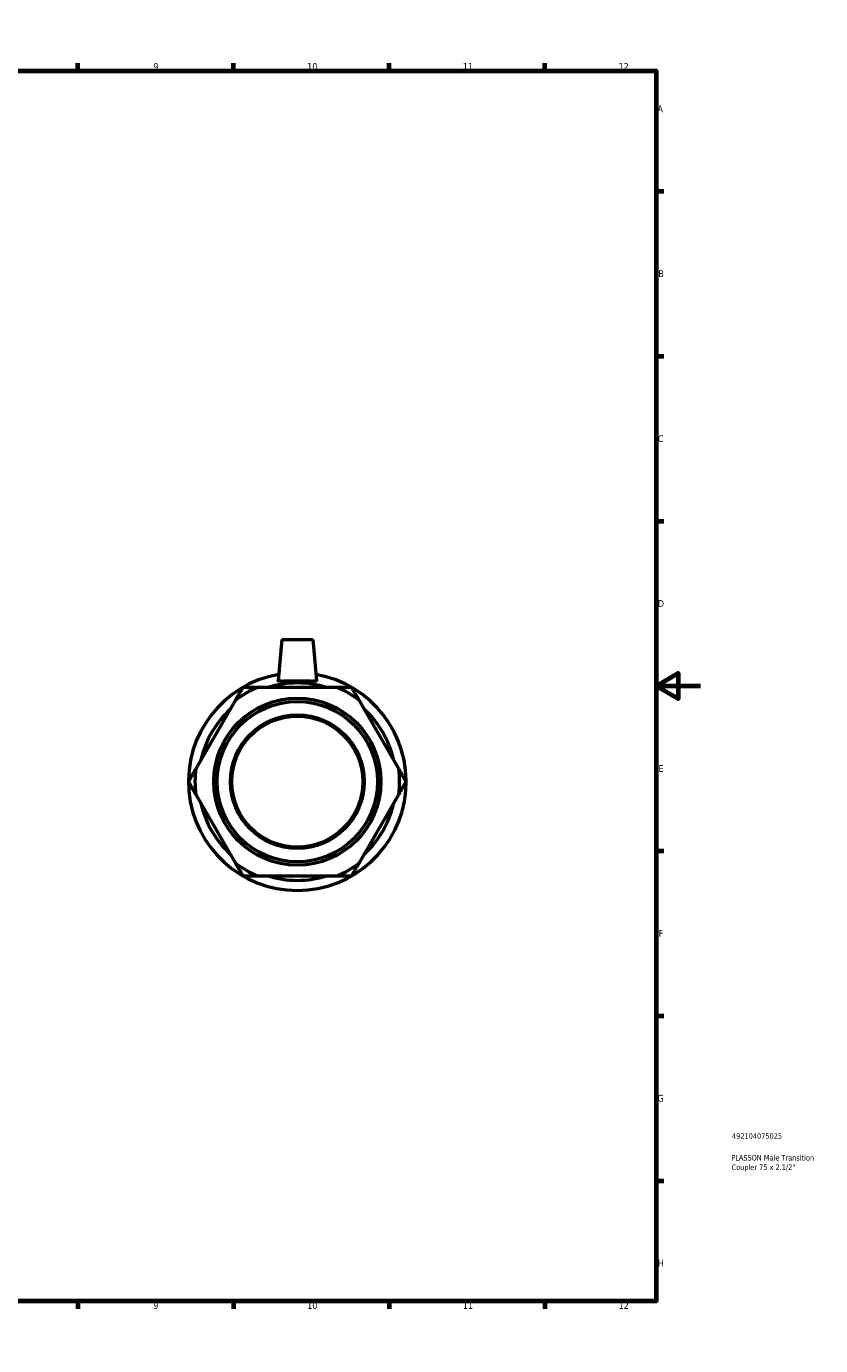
# Model space of a CAD drawing. Header units: millimetres. Extents: x -13 to 895, y -151 to 594.
# Tile 3 of 3: x 538 to 895, y 0 to 594. Entities that reach past the tile are written whole.
import ezdxf

# ---------------------------------------------------------------- set-up
doc = ezdxf.new("R2010")
doc.units = ezdxf.units.MM
for name, color, linetype, lineweight in [('Border (ANSI)', 7, 'Continuous', 70), ('Title (ISO)', 7, 'Continuous', 50), ('Visible (ANSI)', 7, 'Continuous', 50)]:
    doc.layers.add(name, color=color, linetype=linetype, lineweight=lineweight)
doc.styles.add('Note Text (ANSI)', font='tahoma.ttf')
doc.styles.add('Note Text (ISO)', font='tahoma.ttf')

# ---------------------------------------------------------------- blocks, each defined once
blk = doc.blocks.new('Borders Default Border')
at = {"layer": 'Border (ANSI)'}
for p, q in [((70.08, 574), (70.08, 577.45)), ((140.17, 574), (140.17, 577.45)), ((210.25, 574), (210.25, 577.45)), ((280.33, 574), (280.33, 577.45)), ((350.42, 574), (350.42, 577.45)), ((490.58, 574), (490.58, 577.45)), ((560.67, 574), (560.67, 577.45)), ((630.75, 574), (630.75, 577.45)), ((700.83, 574), (700.83, 577.45)), ((770.92, 574), (770.92, 577.45)), ((20, 519.75), (16.55, 519.75)), ((821, 519.75), (824.45, 519.75)), ((20, 445.5), (16.55, 445.5)), ((821, 445.5), (824.45, 445.5)), ((20, 371.25), (16.55, 371.25)), ((821, 371.25), (824.45, 371.25)), ((20, 222.75), (16.55, 222.75)), ((821, 222.75), (824.45, 222.75)), ((20, 148.5), (16.55, 148.5)), ((821, 148.5), (824.45, 148.5)), ((20, 74.25), (16.55, 74.25)), ((821, 74.25), (824.45, 74.25)), ((70.08, 20), (70.08, 16.55)), ((140.17, 20), (140.17, 16.55)), ((210.25, 20), (210.25, 16.55)), ((280.33, 20), (280.33, 16.55)), ((350.42, 20), (350.42, 16.55)), ((490.58, 20), (490.58, 16.55)), ((560.67, 20), (560.67, 16.55)), ((630.75, 20), (630.75, 16.55)), ((700.83, 20), (700.83, 16.55)), ((770.92, 20), (770.92, 16.55))]:
    blk.add_line(p, q, dxfattribs=at)
at = {"layer": 'Border (ANSI)', "flags": 128}
for points in [[(420.5, 594), (420.5, 574), (414.73, 584), (426.27, 584), (420.5, 574)], [(20, 20), (20, 574), (821, 574), (821, 20), (20, 20)], [(0, 297), (20, 297), (10, 302.77), (10, 291.23), (20, 297)], [(841, 297), (821, 297), (831, 302.77), (831, 291.23), (821, 297)], [(420.5, 0), (420.5, 20), (414.73, 10), (426.27, 10), (420.5, 20)]]:
    blk.add_lwpolyline(points, dxfattribs=at)
at = {"layer": 'Border (ANSI)', "color": 230, "true_color": 0xff0080, "attachment_point": 7, "style": 'Note Text (ANSI)'}
for s, insert, char_height in [('1', (34.35, 574.4), 3.05), ('2', (104.2, 574.4), 3.05), ('3', (174.26, 574.34), 3.05), ('4', (244.23, 574.4), 3.05), ('5', (314.48, 574.34), 3.05), ('6', (384.49, 574.34), 3.05), ('7', (454.6, 574.4), 3.05), ('8', (524.63, 574.33), 3.05), ('9', (594.7, 574.34), 3.05), ('10', (663.96, 574.34), 3.048), ('11', (734.04, 574.4), 3.048), ('12', (804.13, 574.4), 3.048), ('A', (16.78, 555.35), 3.05), ('A', (821.63, 555.35), 3.05), ('B', (17.15, 481.1), 3.05), ('B', (821.99, 481.1), 3.05), ('C', (16.95, 406.8), 3.05), ('C', (821.8, 406.8), 3.05), ('D', (16.96, 332.6), 3.05), ('D', (821.81, 332.6), 3.05), ('E', (17.21, 258.35), 3.05), ('E', (822.05, 258.35), 3.05), ('F', (17.29, 184.1), 3.05), ('F', (822.14, 184.1), 3.05), ('G', (16.81, 109.79), 3.05), ('G', (821.66, 109.79), 3.05), ('H', (16.97, 35.6), 3.05), ('H', (821.81, 35.6), 3.05), ('1', (34.35, 16.55), 3.05), ('2', (104.2, 16.55), 3.05), ('3', (174.26, 16.49), 3.05), ('4', (244.23, 16.55), 3.05), ('5', (314.48, 16.49), 3.05), ('6', (384.49, 16.49), 3.05), ('7', (454.6, 16.55), 3.05), ('8', (524.63, 16.48), 3.05), ('9', (594.7, 16.49), 3.05), ('10', (663.96, 16.49), 3.048), ('11', (734.04, 16.55), 3.048), ('12', (804.13, 16.55), 3.048)]:
    blk.add_mtext(s, dxfattribs=dict(at, insert=insert, char_height=char_height))
blk = doc.blocks.new('Title Blocks ISO')
at = {"layer": 'Title (ISO)', "color": 232, "true_color": 0xca0064, "style": 'Note Text (ISO)'}
for tag, p in [('PART_NUMBER_001', (34.16, 73.13)), ('DESCRIPTION_001', (33.84, 63.34)), ('DESCRIPTION_002', (33.98, 59.06))]:
    blk.add_attdef(tag, p, '', height=2.5, dxfattribs=at)

msp = doc.modelspace()

# ---------------------------------------------------------------- linework, layer by layer
at = {"layer": 'Visible (ANSI)'}
for p, q in [((652.506, 317.927), (650.887, 299.423)), ((652.506, 317.927), (666.506, 317.927)), ((666.506, 317.927), (668.125, 299.423)), ((677.416, 296.363), (641.596, 296.363)), ((631.711, 290.656), (613.801, 259.634)), ((705.211, 259.634), (687.301, 290.656)), ((613.801, 248.22), (631.711, 217.199)), ((687.301, 217.199), (705.211, 248.22)), ((641.596, 211.492), (677.416, 211.492))]:
    msp.add_line(p, q, dxfattribs=at)
for radius in [37.592, 36.088, 30.074, 29.5]:
    msp.add_circle((659.506, 253.927), radius, dxfattribs=at)
for radius, start, end in [(49, 99.841715, 80.158285), (44.441, 72.721763, 107.278237), (46.06, 112.882587, 127.117413), (46.06, 52.882587, 67.117413), (44.441, 132.721763, 167.278237), (44.441, 12.721763, 47.278237), (46.06, 172.882587, 187.117413), (46.06, 352.882587, 7.117413), (44.441, 192.721763, 227.278237), (44.441, 312.721763, 347.278237), (46.06, 232.882587, 247.117413), (46.06, 292.882587, 307.117413), (44.441, 252.721763, 287.278237)]:
    msp.add_arc((659.506, 253.927), radius, start, end, dxfattribs=at)
msp.add_open_spline([(668.123, 299.391), (668.1, 299.27), (667.866, 299.182), (666.966, 299.096), (666.299, 299.094), (664.773, 299.123), (663.81, 299.156), (661.71, 299.208), (660.571, 299.225), (658.44, 299.225), (657.302, 299.208), (655.201, 299.156), (654.239, 299.123), (652.713, 299.094), (652.046, 299.096), (651.145, 299.182), (650.911, 299.27), (650.886, 299.401), (650.886, 299.412), (650.887, 299.423)], degree=3, knots=[0, 0, 0, 0, 0.3184143, 0.3184143, 0.6368286, 0.6368286, 0.9565701, 0.9565701, 1.2763115, 1.2763115, 1.5960529, 1.5960529, 1.9157943, 1.9157943, 2.2342086, 2.2342086, 2.552623, 2.552623, 2.5800451, 2.5800451, 2.5800451, 2.5800451], dxfattribs=at)
msp.add_open_spline([(668.124, 299.423), (668.125, 299.412), (668.125, 299.401), (668.123, 299.391)], degree=3, dxfattribs=at)
for points in [[(635.006, 296.363), (633.307, 293.421), (631.711, 290.656)], [(641.596, 296.363), (638.402, 296.363), (635.006, 296.363)], [(684.006, 296.363), (680.609, 296.363), (677.416, 296.363)], [(687.301, 290.656), (685.704, 293.421), (684.006, 296.363)], [(613.801, 259.634), (612.204, 256.869), (610.506, 253.927)], [(708.506, 253.927), (706.807, 256.869), (705.211, 259.634)], [(610.506, 253.927), (612.204, 250.986), (613.801, 248.22)], [(705.211, 248.22), (706.807, 250.986), (708.506, 253.927)], [(631.711, 217.199), (633.307, 214.434), (635.006, 211.492)], [(684.006, 211.492), (685.704, 214.434), (687.301, 217.199)], [(635.006, 211.492), (638.402, 211.492), (641.596, 211.492)], [(677.416, 211.492), (680.609, 211.492), (684.006, 211.492)]]:
    msp.add_rational_spline(points, [1, 1.00241153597, 1], degree=2, dxfattribs=at)

# ---------------------------------------------------------------- block references
msp.add_blockref('Borders Default Border', (0, 0))
msp.add_blockref('Title Blocks ISO', (821, 20)).add_auto_attribs({'PART_NUMBER_001': '492104075025', 'DESCRIPTION_001': 'PLASSON Male Transition', 'DESCRIPTION_002': 'Coupler 75 x 2.1/2"'})

doc.saveas('drawing.dxf')
